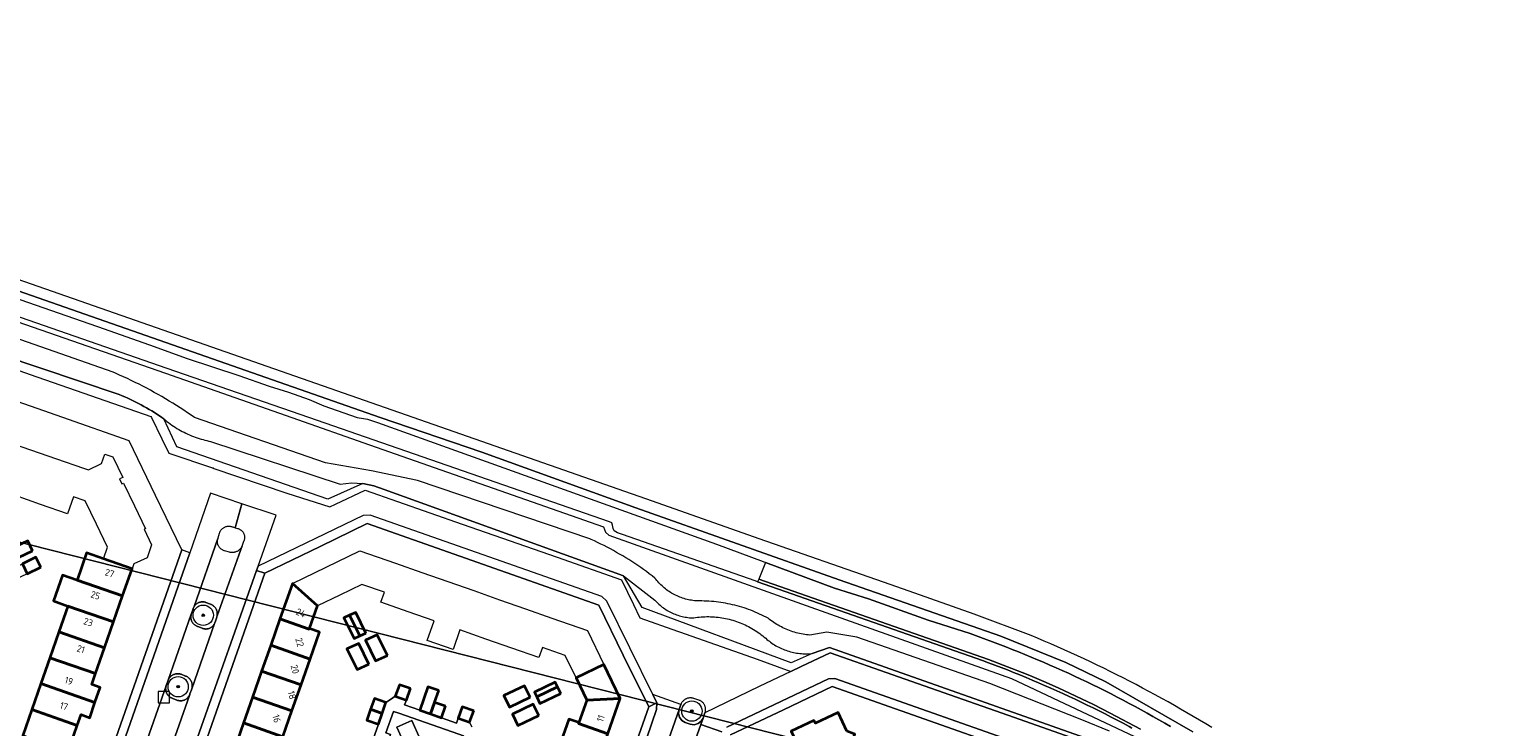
# Model space of a CAD drawing. Extents: x 154222 to 160093, y 456746 to 462495.
# Tile 174 of 254: x 158197 to 158488, y 461439 to 461576. Entities that reach past the tile are written whole.
import ezdxf
from ezdxf.enums import TextEntityAlignment as Align

# ---------------------------------------------------------------- set-up
doc = ezdxf.new("R2010")
doc.units = 0
doc.header["$LTSCALE"] = 0.75
doc.layers.get('0').update_dxf_attribs({"linetype": 'CONTINUOUS'})
doc.layers.get('DEFPOINTS').update_dxf_attribs({"linetype": 'CONTINUOUS'})
for name, color, linetype, lineweight in [('B-XX-GR-BEPLANTING_CULTUUR_BODEMBEDEKKER-GV', 252, 'CONTINUOUS', 18), ('B-XX-GR-BEPLANTING_CULTUUR_BOSPLANTSOEN-GV', 252, 'CONTINUOUS', 18), ('B-XX-GR-BEPLANTING_CULTUUR_HEESTERS-GV', 252, 'CONTINUOUS', 18), ('B-XX-GR-BEPLANTING_CULTUUR_VASTE PLANTENVAK-GV', 252, 'CONTINUOUS', 18), ('B-XX-GR-BOOM-S', 252, 'CONTINUOUS', 25), ('B-XX-OG-BEBOUWING-GV', 6, 'CONTINUOUS', 35), ('B-XX-OG-BEBOUWING-T18', 1, 'CONTINUOUS', 18), ('B-XX-OG-TERREIN_CULTUURSCHEIDING-GV', 252, 'CONTINUOUS', 18), ('B-XX-OG-TERREIN_ERF-GV', 252, 'CONTINUOUS', 18), ('B-XX-OG-WATER_SLOOT-GV', 252, 'CONTINUOUS', 18), ('B-XX-RI-GWA_RIOOLPUT-S', 252, 'CONTINUOUS', 25), ('B-XX-VH-VERHARDING_BETONSTRAATSTEEN-GV', 252, 'CONTINUOUS', 18), ('B-XX-VH-VERHARDING_TEGEL_RUBBER-GV', 252, 'CONTINUOUS', 18)]:
    doc.layers.add(name, color=color, linetype=linetype, lineweight=lineweight)
doc.styles.add('NLCS-ISO-M-T18', font='NLCS-ISO.ttf', dxfattribs={"height": 1.8})

# ---------------------------------------------------------------- blocks, each defined once
blk = doc.blocks.new('SRI-PUT_INSPECTIEPUT_RIOOLPUT-SO')
at = {"color": 0, "linetype": 'ByBlock', "lineweight": 18}
blk.add_lwpolyline([(-1.125, -1.125), (1.125, -1.125), (1.125, 1.125), (-1.125, 1.125)], close=True, dxfattribs=at)
blk = doc.blocks.new('SGR-BOOM_01-SO')
at = {"linetype": 'ByBlock', "lineweight": 18}
h = blk.add_hatch(color=0, dxfattribs=at)
h.dxf.hatch_style = 1
edge = h.paths.add_edge_path()
edge.add_arc((0, 0), 0.25, 0, 360)
at = {"color": 0, "linetype": 'ByBlock', "lineweight": 18}
for radius in [2, 0.25]:
    blk.add_circle((0, 0), radius, dxfattribs=at)

msp = doc.modelspace()

# ---------------------------------------------------------------- linework, layer by layer
at = {"layer": 'B-XX-GR-BEPLANTING_CULTUUR_BODEMBEDEKKER-GV'}
msp.add_lwpolyline([(158327.588, 461444.794), (158327.462, 461444.802), (158327.335, 461444.801), (158327.209, 461444.793), (158327.083, 461444.777), (158326.958, 461444.753), (158326.836, 461444.721), (158326.715, 461444.681), (158326.598, 461444.634), (158326.483, 461444.58), (158326.372, 461444.518), (158326.266, 461444.45), (158326.163, 461444.375), (158326.066, 461444.293), (158325.974, 461444.206), (158325.888, 461444.113), (158325.808, 461444.015), (158325.734, 461443.912), (158325.667, 461443.805), (158325.606, 461443.693), (158325.553, 461443.578), (158325.514, 461443.478), (158325.16, 461442.51), (158325.06, 461441.732), (158325.258, 461440.973), (158325.726, 461440.356), (158326.387, 461439.952), (158327.326, 461439.622), (158328.128, 461439.525), (158328.906, 461439.741), (158329.502, 461440.195), (158329.9, 461440.83), (158330.27, 461441.849), (158330.309, 461441.967), (158330.341, 461442.087), (158330.365, 461442.209), (158330.381, 461442.333), (158330.389, 461442.457), (158330.389, 461442.582), (158330.382, 461442.706), (158330.366, 461442.829), (158330.342, 461442.951), (158330.31, 461443.072), (158330.271, 461443.19), (158330.225, 461443.305), (158330.17, 461443.418), (158330.109, 461443.526), (158330.041, 461443.63), (158329.967, 461443.73), (158329.886, 461443.825), (158329.799, 461443.914), (158329.707, 461443.998), (158329.61, 461444.075), (158329.508, 461444.146), (158329.401, 461444.21), (158329.291, 461444.268), (158329.177, 461444.318), (158329.06, 461444.361), (158329.044, 461444.366), (158328.082, 461444.684), (158327.961, 461444.723), (158327.839, 461444.755), (158327.714, 461444.778)], close=True, dxfattribs=at)
at = {"layer": 'B-XX-GR-BEPLANTING_CULTUUR_BOSPLANTSOEN-GV'}
for points in [[(158409.87, 461438.22), (158404.43, 461440.51), (158386.33, 461447.66), (158360.14, 461456.77), (158354.24, 461457.76), (158350.927, 461457.164), (158350.594, 461457.195), (158350.249, 461457.236), (158349.906, 461457.284), (158349.564, 461457.34), (158349.223, 461457.404), (158348.884, 461457.475), (158348.547, 461457.555), (158348.212, 461457.642), (158347.878, 461457.738), (158347.547, 461457.84), (158347.218, 461457.951), (158346.893, 461458.069), (158346.569, 461458.194), (158346.249, 461458.327), (158345.932, 461458.467), (158345.619, 461458.614), (158345.308, 461458.769), (158345.002, 461458.931), (158344.699, 461459.1), (158344.4, 461459.275), (158344.106, 461459.458), (158343.815, 461459.647), (158343.53, 461459.843), (158343.248, 461460.046), (158342.972, 461460.255), (158342.7, 461460.47), (158342.286, 461460.693), (158341.868, 461460.909), (158341.447, 461461.117), (158341.022, 461461.318), (158340.594, 461461.512), (158340.163, 461461.699), (158339.728, 461461.879), (158339.291, 461462.051), (158338.85, 461462.215), (158338.407, 461462.372), (158337.962, 461462.522), (158337.513, 461462.663), (158337.063, 461462.798), (158336.61, 461462.924), (158336.155, 461463.043), (158335.698, 461463.154), (158335.24, 461463.257), (158334.78, 461463.353), (158334.318, 461463.44), (158333.854, 461463.52), (158333.39, 461463.592), (158332.924, 461463.656), (158332.457, 461463.712), (158331.99, 461463.76), (158331.521, 461463.8), (158331.052, 461463.832), (158330.583, 461463.856), (158330.113, 461463.872), (158329.643, 461463.88), (158329.18, 461463.88), (158329.085, 461463.882), (158328.788, 461463.893), (158328.491, 461463.912), (158328.195, 461463.939), (158327.9, 461463.974), (158327.605, 461464.017), (158327.312, 461464.068), (158327.021, 461464.126), (158326.731, 461464.193), (158326.443, 461464.267), (158326.157, 461464.349), (158325.874, 461464.439), (158325.592, 461464.536), (158325.314, 461464.641), (158325.039, 461464.753), (158324.766, 461464.873), (158324.497, 461465), (158324.232, 461465.134), (158323.97, 461465.275), (158323.712, 461465.423), (158323.458, 461465.578), (158323.209, 461465.74), (158322.964, 461465.909), (158322.723, 461466.084), (158322.488, 461466.265), (158322.257, 461466.453), (158322.031, 461466.646), (158321.811, 461466.846), (158321.596, 461467.052), (158321.387, 461467.263), (158321.183, 461467.48), (158320.986, 461467.702), (158320.794, 461467.93), (158320.609, 461468.163), (158320.43, 461468.4), (158319.876, 461468.828), (158319.317, 461469.251), (158318.754, 461469.666), (158318.185, 461470.075), (158317.613, 461470.478), (158317.035, 461470.874), (158316.453, 461471.264), (158315.867, 461471.646), (158315.276, 461472.023), (158314.681, 461472.392), (158314.082, 461472.754), (158313.479, 461473.11), (158312.871, 461473.459), (158312.26, 461473.8), (158311.645, 461474.135), (158311.026, 461474.463), (158310.404, 461474.784), (158309.777, 461475.097), (158309.148, 461475.403), (158308.515, 461475.702), (158307.878, 461475.994), (158307.62, 461476.11), (158273.711, 461487.616), (158264.661, 461489.477), (158255.563, 461491.083), (158229.836, 461500), (158229.139, 461500.482), (158228.434, 461500.959), (158227.724, 461501.43), (158227.011, 461501.894), (158226.293, 461502.351), (158225.57, 461502.801), (158224.844, 461503.245), (158224.113, 461503.682), (158223.378, 461504.111), (158222.64, 461504.534), (158221.897, 461504.951), (158221.15, 461505.359), (158220.4, 461505.761), (158219.646, 461506.156), (158218.888, 461506.544), (158218.127, 461506.925), (158217.362, 461507.298), (158216.593, 461507.665), (158215.821, 461508.024), (158215.046, 461508.375), (158214.268, 461508.72), (158213.806, 461508.92), (158182.665, 461519.855)], [(158176.641, 461517.393), (158214.797, 461504.621), (158215.01, 461504.534), (158215.562, 461504.305), (158216.111, 461504.067), (158216.656, 461503.823), (158217.198, 461503.571), (158217.736, 461503.312), (158218.271, 461503.046), (158218.803, 461502.773), (158219.331, 461502.492), (158219.855, 461502.205), (158220.375, 461501.91), (158220.891, 461501.609), (158221.403, 461501.301), (158221.911, 461500.986), (158222.414, 461500.664), (158222.913, 461500.335), (158223.408, 461500), (158223.584, 461499.875), (158223.762, 461499.753), (158224.069, 461499.496), (158224.381, 461499.245), (158224.698, 461499), (158225.019, 461498.761), (158225.345, 461498.529), (158225.676, 461498.304), (158226.012, 461498.085), (158226.351, 461497.873), (158226.695, 461497.668), (158227.043, 461497.47), (158227.395, 461497.278), (158227.75, 461497.094), (158228.109, 461496.917), (158228.472, 461496.747), (158228.838, 461496.585), (158229.207, 461496.429), (158229.579, 461496.282), (158229.954, 461496.141), (158230.332, 461496.008), (158230.712, 461495.883), (158231.095, 461495.765), (158231.48, 461495.655), (158231.867, 461495.553), (158232.256, 461495.458), (158232.647, 461495.372), (158232.95, 461495.31), (158258.45, 461486.88), (158260.679, 461487.114), (158262.917, 461487.005), (158265.079, 461486.567), (158267.15, 461485.81), (158314.24, 461468.86), (158320.38, 461464.06), (158320.576, 461463.846), (158320.779, 461463.638), (158320.987, 461463.435), (158321.2, 461463.239), (158321.419, 461463.048), (158321.643, 461462.863), (158321.872, 461462.685), (158322.106, 461462.512), (158322.345, 461462.347), (158322.588, 461462.188), (158322.835, 461462.036), (158323.086, 461461.89), (158323.342, 461461.752), (158323.601, 461461.62), (158323.863, 461461.496), (158324.129, 461461.38), (158324.398, 461461.27), (158324.67, 461461.168), (158324.944, 461461.073), (158325.222, 461460.987), (158325.501, 461460.907), (158325.782, 461460.836), (158326.066, 461460.772), (158326.351, 461460.716), (158326.637, 461460.668), (158326.925, 461460.628), (158327.213, 461460.596), (158327.503, 461460.572), (158327.793, 461460.556), (158327.95, 461460.55), (158328.05, 461460.567), (158328.417, 461460.624), (158328.785, 461460.672), (158329.154, 461460.713), (158329.524, 461460.746), (158329.895, 461460.771), (158330.266, 461460.788), (158330.637, 461460.797), (158331.008, 461460.798), (158331.379, 461460.791), (158331.75, 461460.776), (158332.121, 461460.753), (158332.491, 461460.722), (158332.86, 461460.683), (158333.229, 461460.636), (158333.596, 461460.581), (158333.962, 461460.518), (158334.326, 461460.448), (158334.689, 461460.369), (158335.05, 461460.283), (158335.409, 461460.189), (158335.767, 461460.087), (158336.121, 461459.978), (158336.474, 461459.861), (158336.824, 461459.736), (158337.171, 461459.604), (158337.515, 461459.465), (158337.856, 461459.318), (158338.193, 461459.163), (158338.528, 461459.002), (158338.859, 461458.833), (158339.186, 461458.658), (158339.509, 461458.475), (158339.828, 461458.285), (158340.143, 461458.089), (158340.454, 461457.885), (158340.76, 461457.676), (158341.062, 461457.459), (158341.359, 461457.236), (158341.651, 461457.007), (158341.938, 461456.772), (158342.22, 461456.53), (158342.455, 461456.326), (158342.694, 461456.129), (158342.939, 461455.937), (158343.189, 461455.752), (158343.443, 461455.574), (158343.702, 461455.402), (158343.965, 461455.236), (158344.233, 461455.078), (158344.504, 461454.927), (158344.779, 461454.782), (158345.058, 461454.645), (158345.34, 461454.515), (158345.626, 461454.392), (158345.914, 461454.277), (158346.206, 461454.169), (158346.5, 461454.069), (158346.797, 461453.976), (158347.095, 461453.891), (158347.396, 461453.813), (158347.699, 461453.744), (158348.004, 461453.682), (158348.31, 461453.628), (158348.617, 461453.582), (158348.926, 461453.544), (158349.235, 461453.514), (158349.545, 461453.492), (158349.855, 461453.477), (158350.166, 461453.471), (158350.477, 461453.473), (158350.787, 461453.483), (158351.098, 461453.501), (158351.34, 461453.52), (158354.8, 461454.72), (158409.56, 461435.34)]]:
    msp.add_lwpolyline(points, dxfattribs=at)
at = {"layer": 'B-XX-GR-BEPLANTING_CULTUUR_HEESTERS-GV'}
for points in [[(158172.93, 461517.11), (158197.49, 461508.5), (158221.24, 461500.22), (158221.348, 461500), (158223.4, 461495.8), (158224.747, 461493.006), (158233.543, 461490.036), (158233.42, 461490.06), (158247.96, 461485.11), (158256.457, 461482.395), (158257.58, 461482.94), (158263.39, 461485.71), (158282.5, 461479.03), (158301.15, 461472.51), (158313.83, 461468.07), (158316.186, 461463.204), (158317.459, 461460.574), (158324.883, 461457.944), (158325.26, 461457.81), (158339.44, 461452.81), (158339.818, 461452.681), (158347.196, 461450.012), (158349.212, 461450.978), (158354.89, 461453.7), (158368.36, 461448.95), (158391.18, 461440.96), (158409.94, 461434.34)], [(158409.56, 461435.34), (158354.8, 461454.72), (158351.34, 461453.52), (158347.222, 461451.715), (158317.878, 461462.577), (158314.24, 461468.86), (158267.15, 461485.81), (158265.079, 461486.567), (158262.917, 461487.005), (158256.017, 461483.96), (158226.301, 461494.217), (158223.762, 461499.753), (158223.584, 461499.875), (158223.408, 461500), (158222.913, 461500.335), (158222.414, 461500.664), (158221.911, 461500.986), (158221.403, 461501.301), (158220.891, 461501.609), (158220.375, 461501.91), (158219.855, 461502.205), (158219.331, 461502.492), (158218.803, 461502.773), (158218.271, 461503.046), (158217.736, 461503.312), (158217.198, 461503.571), (158216.656, 461503.823), (158216.111, 461504.067), (158215.562, 461504.305), (158215.01, 461504.534), (158214.797, 461504.621), (158176.641, 461517.393)]]:
    msp.add_lwpolyline(points, dxfattribs=at)
at = {"layer": 'B-XX-GR-BEPLANTING_CULTUUR_VASTE PLANTENVAK-GV'}
for points in [[(158231.463, 461463.714), (158231.34, 461463.717), (158231.217, 461463.712), (158231.095, 461463.699), (158230.974, 461463.678), (158230.854, 461463.65), (158230.737, 461463.613), (158230.622, 461463.569), (158230.51, 461463.518), (158230.402, 461463.46), (158230.298, 461463.394), (158230.198, 461463.322), (158230.104, 461463.244), (158230.014, 461463.16), (158229.93, 461463.07), (158229.853, 461462.975), (158229.781, 461462.875), (158229.716, 461462.77), (158229.659, 461462.662), (158229.608, 461462.55), (158229.565, 461462.435), (158229.53, 461462.32), (158229.22, 461461.4), (158229.179, 461461.283), (158229.176, 461461.273), (158229.145, 461461.163), (158229.119, 461461.041), (158229.101, 461460.918), (158229.091, 461460.794), (158229.088, 461460.669), (158229.094, 461460.545), (158229.108, 461460.421), (158229.13, 461460.298), (158229.159, 461460.177), (158229.196, 461460.059), (158229.241, 461459.942), (158229.293, 461459.829), (158229.353, 461459.72), (158229.419, 461459.615), (158229.492, 461459.514), (158229.571, 461459.417), (158229.656, 461459.327), (158229.747, 461459.242), (158229.843, 461459.162), (158229.944, 461459.089), (158230.05, 461459.023), (158230.159, 461458.964), (158230.272, 461458.912), (158230.388, 461458.867), (158230.44, 461458.85), (158231.3, 461458.53), (158231.411, 461458.483), (158231.525, 461458.443), (158231.642, 461458.411), (158231.76, 461458.386), (158231.88, 461458.37), (158232, 461458.361), (158232.121, 461458.36), (158232.242, 461458.368), (158232.361, 461458.383), (158232.48, 461458.406), (158232.597, 461458.437), (158232.711, 461458.476), (158232.823, 461458.522), (158232.931, 461458.576), (158233.036, 461458.636), (158233.136, 461458.703), (158233.232, 461458.777), (158233.322, 461458.857), (158233.407, 461458.943), (158233.487, 461459.034), (158233.56, 461459.13), (158233.626, 461459.231), (158233.686, 461459.336), (158233.734, 461459.435), (158233.738, 461459.445), (158233.784, 461459.557), (158233.821, 461459.672), (158233.84, 461459.74), (158234.19, 461460.68), (158234.227, 461460.802), (158234.256, 461460.927), (158234.277, 461461.053), (158234.29, 461461.18), (158234.295, 461461.308), (158234.293, 461461.435), (158234.282, 461461.563), (158234.263, 461461.689), (158234.237, 461461.814), (158234.202, 461461.937), (158234.16, 461462.058), (158234.111, 461462.176), (158234.054, 461462.291), (158233.991, 461462.401), (158233.92, 461462.508), (158233.843, 461462.61), (158233.76, 461462.707), (158233.67, 461462.798), (158233.576, 461462.884), (158233.476, 461462.964), (158233.371, 461463.037), (158233.262, 461463.103), (158233.149, 461463.163), (158233.032, 461463.216), (158232.97, 461463.24), (158232.06, 461463.58), (158231.945, 461463.622), (158231.827, 461463.657), (158231.707, 461463.684), (158231.585, 461463.703)], [(158226.667, 461449.55), (158226.541, 461449.558), (158226.415, 461449.558), (158226.288, 461449.55), (158226.163, 461449.534), (158226.038, 461449.51), (158225.916, 461449.478), (158225.796, 461449.439), (158225.678, 461449.392), (158225.564, 461449.338), (158225.453, 461449.276), (158225.347, 461449.208), (158225.245, 461449.133), (158225.148, 461449.052), (158225.056, 461448.965), (158224.97, 461448.872), (158224.89, 461448.774), (158224.816, 461448.672), (158224.749, 461448.564), (158224.689, 461448.453), (158224.636, 461448.338), (158224.617, 461448.292), (158224.59, 461448.22), (158224.57, 461448.16), (158224.49, 461447.88), (158224.23, 461447.24), (158224.219, 461447.207), (158224.194, 461447.118), (158224.166, 461446.994), (158224.146, 461446.868), (158224.133, 461446.742), (158224.129, 461446.615), (158224.133, 461446.487), (158224.144, 461446.361), (158224.164, 461446.235), (158224.191, 461446.111), (158224.226, 461445.988), (158224.269, 461445.869), (158224.319, 461445.752), (158224.377, 461445.638), (158224.441, 461445.529), (158224.512, 461445.423), (158224.59, 461445.323), (158224.674, 461445.227), (158224.764, 461445.137), (158224.859, 461445.052), (158224.959, 461444.974), (158225.065, 461444.903), (158225.174, 461444.838), (158225.287, 461444.78), (158225.404, 461444.729), (158225.51, 461444.69), (158226.35, 461444.36), (158226.467, 461444.319), (158226.587, 461444.285), (158226.709, 461444.258), (158226.832, 461444.24), (158226.956, 461444.23), (158227.08, 461444.227), (158227.204, 461444.233), (158227.328, 461444.247), (158227.451, 461444.268), (158227.571, 461444.298), (158227.69, 461444.335), (158227.806, 461444.379), (158227.919, 461444.431), (158228.029, 461444.49), (158228.134, 461444.557), (158228.235, 461444.629), (158228.331, 461444.708), (158228.422, 461444.793), (158228.507, 461444.884), (158228.587, 461444.98), (158228.659, 461445.081), (158228.725, 461445.186), (158228.785, 461445.296), (158228.837, 461445.409), (158228.855, 461445.453), (158228.882, 461445.525), (158228.9, 461445.58), (158229.21, 461446.42), (158229.28, 461446.59), (158229.314, 461446.713), (158229.34, 461446.838), (158229.359, 461446.964), (158229.369, 461447.091), (158229.372, 461447.219), (158229.366, 461447.347), (158229.353, 461447.473), (158229.332, 461447.599), (158229.302, 461447.724), (158229.265, 461447.846), (158229.221, 461447.965), (158229.169, 461448.082), (158229.11, 461448.195), (158229.044, 461448.304), (158228.971, 461448.409), (158228.891, 461448.509), (158228.806, 461448.604), (158228.715, 461448.694), (158228.619, 461448.777), (158228.517, 461448.854), (158228.411, 461448.925), (158228.3, 461448.989), (158228.186, 461449.046), (158228.068, 461449.096), (158228.03, 461449.11), (158227.16, 461449.44), (158227.04, 461449.479), (158226.917, 461449.511), (158226.793, 461449.535)]]:
    msp.add_lwpolyline(points, close=True, dxfattribs=at)
at = {"layer": 'B-XX-OG-BEBOUWING-GV'}
for points in [[(158197.955, 461473.785), (158197.007, 461475.748), (158194.35, 461474.466), (158195.298, 461472.503)], [(158211.89, 461472.17), (158208.56, 461473.34), (158206.696, 461468.013), (158215.667, 461464.874), (158217.53, 461470.197)], [(158199.542, 461470.516), (158198.594, 461472.481), (158195.929, 461471.195), (158196.877, 461469.23)], [(158206.68, 461467.966), (158203.855, 461468.975), (158202.077, 461463.893), (158204.905, 461462.892), (158213.884, 461459.778), (158215.667, 461464.874), (158206.696, 461468.013)], [(158253.99, 461462.93), (158249.06, 461467.32), (158246.62, 461460.344), (158252.387, 461458.327), (158252.43, 461458.45)], [(158213.884, 461459.778), (158204.905, 461462.892), (158203.13, 461457.818), (158212.1, 461454.679)], [(158263.539, 461457.547), (158261.535, 461461.602), (158260.33, 461461.065), (158262.317, 461456.991)], [(158252.387, 461458.327), (158246.62, 461460.344), (158244.804, 461455.153), (158252.551, 461452.443), (158254.41, 461457.76), (158252.43, 461458.45)], [(158262.317, 461456.991), (158260.33, 461461.065), (158259.218, 461460.569), (158261.206, 461456.485)], [(158212.1, 461454.679), (158203.13, 461457.818), (158201.346, 461452.72), (158210.316, 461449.582)], [(158264.131, 461451.456), (158262.127, 461455.511), (158259.81, 461454.478), (158261.799, 461450.394)], [(158267.787, 461453.151), (158265.783, 461457.205), (158263.466, 461456.173), (158265.454, 461452.089)], [(158210.316, 461449.582), (158201.346, 461452.72), (158199.56, 461447.616), (158210.222, 461443.886), (158211.26, 461446.86), (158209.57, 461447.45)], [(158252.551, 461452.443), (158244.804, 461455.153), (158243.021, 461450.055), (158250.768, 461447.346)], [(158250.768, 461447.346), (158243.021, 461450.055), (158241.238, 461444.958), (158248.985, 461442.249)], [(158313.6, 461444.66), (158310.38, 461451.365), (158304.905, 461448.729), (158307.03, 461444.37)], [(158210.222, 461443.886), (158199.56, 461447.616), (158197.775, 461442.512), (158206.737, 461439.376), (158207.48, 461441.5), (158209.18, 461440.9)], [(158272.29, 461446.636), (158270.12, 461447.396), (158269.326, 461445.132), (158271.497, 461444.371)], [(158277.881, 461446.263), (158275.758, 461447.007), (158274.932, 461444.65), (158274.138, 461442.385), (158276.262, 461441.641), (158277.055, 461443.906)], [(158295.868, 461444.937), (158294.742, 461447.161), (158290.714, 461445.243), (158291.769, 461442.983)], [(158301.222, 461446.956), (158300.756, 461447.876), (158296.728, 461445.957), (158297.173, 461445.006)], [(158301.883, 461445.651), (158301.222, 461446.956), (158297.173, 461445.006), (158297.784, 461443.698)], [(158248.985, 461442.249), (158241.238, 461444.958), (158239.455, 461439.861), (158247.203, 461437.152)], [(158267.483, 461443.884), (158265.218, 461444.676), (158264.475, 461442.552), (158266.74, 461441.76)], [(158279.178, 461443.162), (158277.055, 461443.906), (158276.262, 461441.641), (158278.384, 461440.897)], [(158311.164, 461437.723), (158313.6, 461444.66), (158307.03, 461444.37), (158305.47, 461439.93), (158305.406, 461439.749)], [(158206.737, 461439.376), (158197.775, 461442.512), (158195.991, 461437.414), (158204.954, 461434.278)], [(158266.74, 461441.76), (158264.475, 461442.552), (158263.733, 461440.429), (158265.998, 461439.637)], [(158284.746, 461442.27), (158282.481, 461443.063), (158281.688, 461440.799), (158283.953, 461440.006)], [(158297.551, 461441.318), (158296.424, 461443.542), (158292.396, 461441.623), (158293.452, 461439.364)], [(158358.21, 461438.23), (158356.49, 461441.95), (158352, 461439.8), (158351.72, 461440.38), (158347.2, 461438.22), (158350.777, 461430.74), (158355.22, 461432.91), (158357.54, 461432.09), (158357.787, 461432.003), (158359.789, 461437.665), (158359.58, 461437.74)], [(158247.203, 461437.152), (158239.455, 461439.861), (158237.673, 461434.765), (158245.421, 461432.055)], [(158305.47, 461439.93), (158303.49, 461440.62), (158301.605, 461435.255), (158309.342, 461432.533), (158311.164, 461437.723), (158305.406, 461439.749)]]:
    msp.add_lwpolyline(points, close=True, dxfattribs=at)
at = {"layer": 'B-XX-OG-TERREIN_CULTUURSCHEIDING-GV'}
for points in [[(158430.029, 461438.941), (158428.809, 461439.685), (158427.584, 461440.421), (158426.355, 461441.151), (158425.121, 461441.874), (158423.884, 461442.59), (158422.643, 461443.299), (158421.398, 461444.001), (158420.149, 461444.696), (158418.896, 461445.384), (158417.64, 461446.065), (158416.379, 461446.739), (158415.115, 461447.406), (158413.847, 461448.066), (158412.575, 461448.718), (158411.3, 461449.364), (158410.021, 461450.003), (158408.739, 461450.634), (158407.453, 461451.258), (158406.163, 461451.875), (158404.871, 461452.484), (158403.574, 461453.087), (158402.275, 461453.682), (158400.972, 461454.27), (158399.666, 461454.85), (158398.356, 461455.424), (158397.044, 461455.99), (158395.728, 461456.548), (158394.449, 461457.083), (158383.25, 461461.312), (158370.483, 461465.79), (158365.374, 461467.582), (158340.963, 461476.123), (158319.925, 461483.533), (158272.808, 461500), (158054.203, 461576.4)], [(158061.71, 461571.64), (158266.351, 461500), (158286.385, 461493.18), (158316.648, 461482.247), (158356.672, 461468.071), (158388.525, 461456.933), (158401.282, 461451.753), (158409.181, 461447.951), (158426.28, 461438.149)], [(158414.285, 461438.866), (158413.72, 461439.173), (158412.557, 461439.798), (158411.389, 461440.416), (158410.218, 461441.027), (158409.043, 461441.631), (158407.865, 461442.227), (158406.683, 461442.817), (158405.497, 461443.399), (158404.308, 461443.974), (158403.115, 461444.542), (158401.92, 461445.102), (158400.72, 461445.656), (158399.517, 461446.202), (158398.312, 461446.741), (158397.102, 461447.272), (158395.89, 461447.796), (158394.674, 461448.313), (158393.456, 461448.822), (158392.234, 461449.324), (158391.009, 461449.819), (158389.782, 461450.306), (158388.551, 461450.786), (158387.317, 461451.258), (158386.081, 461451.723), (158384.87, 461452.17), (158340.631, 461467.67), (158340.159, 461467.836), (158314.014, 461476.996), (158313.075, 461477.284), (158312.38, 461477.678), (158312.206, 461478.178), (158312.084, 461478.784), (158311.91, 461479.254), (158311.461, 461479.459), (158252.288, 461500), (158224.403, 461509.68), (158151.52, 461534.98)], [(158174.941, 461525.791), (158224.075, 461508.735), (158248.986, 461500), (158264.255, 461494.646), (158310.268, 461478.512), (158310.674, 461477.416), (158311.346, 461476.847), (158354.988, 461461.317), (158390.623, 461448.636), (158415.939, 461436.692)]]:
    msp.add_lwpolyline(points, dxfattribs=at)
for points in [[(158269.99, 461441.773), (158268.941, 461442.141), (158267.46, 461437.907), (158268.403, 461437.577), (158263.748, 461424.268), (158275.637, 461420.117), (158280.315, 461433.416), (158281.258, 461433.084), (158282.742, 461437.303), (158281.815, 461437.628)], [(158269.657, 461439.044), (158272.58, 461440.34), (158275.836, 461433.019), (158272.935, 461431.772)]]:
    msp.add_lwpolyline(points, close=True, dxfattribs=at)
at = {"layer": 'B-XX-OG-TERREIN_ERF-GV'}
for points in [[(158179.64, 461380.33), (158197.59, 461389.36), (158201.85, 461401.29), (158227.28, 461473.94), (158222.142, 461484.628), (158216.95, 461495.43), (158203.879, 461500), (158173.3, 461510.69)], [(158192.445, 461495.439), (158197.543, 461493.659), (158202.643, 461491.878), (158207.978, 461490.016), (158208.94, 461489.68), (158211.512, 461490.927), (158212.136, 461492.792), (158213.725, 461492.26), (158215.677, 461488.216), (158215.037, 461487.908), (158215.488, 461486.974), (158215.8, 461487.11), (158217.97, 461482.614), (158220.14, 461478.12), (158219.91, 461478.01), (158221.37, 461474.92), (158220.48, 461472.41), (158217.87, 461471.17), (158217.53, 461470.197), (158215.667, 461464.874), (158213.884, 461459.778), (158212.1, 461454.679), (158210.316, 461449.582), (158209.57, 461447.45), (158211.26, 461446.86), (158210.222, 461443.886), (158209.18, 461440.9), (158207.48, 461441.5), (158206.737, 461439.376), (158204.954, 461434.278)], [(158195.991, 461437.414), (158197.775, 461442.512), (158199.56, 461447.616), (158201.346, 461452.72), (158203.13, 461457.818), (158204.905, 461462.892), (158202.077, 461463.893), (158203.855, 461468.975), (158206.68, 461467.966), (158206.696, 461468.013), (158208.56, 461473.34), (158211.89, 461472.17), (158212.7, 461474.48), (158210.514, 461479.016), (158208.32, 461483.57), (158206.01, 461484.38), (158204.84, 461481.04), (158199.507, 461482.904), (158194.408, 461484.685)], [(158307.55, 461409.98), (158319.19, 461443.05), (158314.199, 461453.214), (158309.36, 461463.07), (158263.81, 461479.11), (158254.551, 461474.635), (158243.627, 461469.355), (158221.405, 461405.824)], [(158237.673, 461434.765), (158239.455, 461439.861), (158241.238, 461444.958), (158243.021, 461450.055), (158244.804, 461455.153), (158246.62, 461460.344), (158249.06, 461467.32), (158255.71, 461470.54), (158262.36, 461473.76), (158269.38, 461471.301), (158274.571, 461469.483), (158279.668, 461467.698), (158284.764, 461465.914), (158289.86, 461464.129), (158294.956, 461462.344), (158300.147, 461460.526), (158307.16, 461458.07), (158310.38, 461451.365), (158313.6, 461444.66), (158311.164, 461437.723)], [(158301.605, 461435.255), (158303.49, 461440.62), (158305.47, 461439.93), (158307.03, 461444.37), (158304.905, 461448.729), (158302.75, 461453.15), (158298.3, 461454.71), (158297.6, 461452.721), (158292.243, 461454.598), (158287.147, 461456.384), (158282.052, 461458.17), (158280.699, 461454.309), (158275.603, 461456.095), (158276.956, 461459.956), (158271.859, 461461.742), (158266.5, 461463.62), (158267.2, 461465.6), (158262.75, 461467.16), (158258.386, 461465.053), (158253.99, 461462.93), (158252.43, 461458.45), (158254.41, 461457.76), (158252.551, 461452.443), (158250.768, 461447.346), (158248.985, 461442.249), (158247.203, 461437.152)], [(158264.958, 461436.663), (158265.998, 461439.637), (158263.733, 461440.429), (158264.475, 461442.552), (158265.218, 461444.676), (158267.483, 461443.884), (158268.39, 461444.498), (158269.326, 461445.132), (158270.12, 461447.396), (158272.29, 461446.636), (158271.497, 461444.371), (158271.166, 461443.427), (158274.138, 461442.385), (158274.932, 461444.65), (158275.758, 461447.007), (158277.881, 461446.263), (158277.055, 461443.906), (158279.178, 461443.162), (158278.384, 461440.897), (158281.357, 461439.855), (158281.688, 461440.799), (158282.481, 461443.063), (158284.746, 461442.27), (158283.953, 461440.006), (158284.367, 461439.097)], [(158408.5, 461428.28), (158355.29, 461447.03), (158345.697, 461442.461), (158335.3, 461437.51)], [(158347.2, 461438.22), (158351.72, 461440.38), (158352, 461439.8), (158356.49, 461441.95), (158358.21, 461438.23)]]:
    msp.add_lwpolyline(points, dxfattribs=at)
for points in [[(158195.298, 461472.503), (158192.642, 461471.221), (158191.694, 461473.184), (158194.35, 461474.466), (158197.007, 461475.748), (158197.955, 461473.785)], [(158196.877, 461469.23), (158194.229, 461467.952), (158193.281, 461469.917), (158195.929, 461471.195), (158198.594, 461472.481), (158199.542, 461470.516)], [(158260.33, 461461.065), (158261.535, 461461.602), (158263.539, 461457.547), (158262.317, 461456.991), (158261.206, 461456.485), (158259.218, 461460.569)], [(158262.127, 461455.511), (158264.131, 461451.456), (158261.799, 461450.394), (158259.81, 461454.478)], [(158263.466, 461456.173), (158265.783, 461457.205), (158267.787, 461453.151), (158265.454, 461452.089)], [(158295.868, 461444.937), (158291.769, 461442.983), (158290.714, 461445.243), (158294.742, 461447.161)], [(158296.728, 461445.957), (158300.756, 461447.876), (158301.222, 461446.956), (158301.883, 461445.651), (158297.784, 461443.698), (158297.173, 461445.006)], [(158292.396, 461441.623), (158296.424, 461443.542), (158297.551, 461441.318), (158293.452, 461439.364)]]:
    msp.add_lwpolyline(points, close=True, dxfattribs=at)
at = {"layer": 'B-XX-OG-WATER_SLOOT-GV'}
for points in [[(158426.28, 461438.149), (158409.181, 461447.951), (158401.282, 461451.753), (158388.525, 461456.933), (158356.672, 461468.071), (158316.648, 461482.247), (158286.385, 461493.18), (158266.351, 461500), (158061.71, 461571.64)], [(158189.516, 461525.253), (158201.443, 461521.14), (158210.743, 461517.932), (158220.931, 461514.33), (158228.362, 461511.613), (158238.504, 461508.26), (158244.5, 461506.201), (158248.278, 461504.997), (158252.371, 461503.578), (158255.24, 461502.318), (158261.817, 461500), (158263.047, 461499.827), (158263.825, 461499.663), (158265.81, 461499.056), (158332.515, 461475.071), (158341.695, 461471.639), (158342.163, 461471.464), (158355.73, 461466.392), (158362.471, 461464.274), (158374.225, 461460.109), (158382.452, 461457.469), (158389.51, 461454.83), (158390.753, 461454.344), (158391.993, 461453.851), (158393.23, 461453.35), (158394.464, 461452.843), (158395.695, 461452.327), (158396.922, 461451.804), (158398.147, 461451.274), (158399.368, 461450.737), (158400.587, 461450.192), (158401.801, 461449.64), (158403.013, 461449.081), (158404.221, 461448.514), (158405.426, 461447.94), (158406.627, 461447.359), (158407.825, 461446.771), (158409.019, 461446.176), (158410.21, 461445.573), (158411.397, 461444.963), (158412.58, 461444.347), (158413.76, 461443.723), (158414.936, 461443.092), (158416.108, 461442.454), (158417.276, 461441.809), (158418.44, 461441.157), (158419.601, 461440.498), (158420.757, 461439.832), (158421.909, 461439.159)], [(158421.909, 461439.159), (158420.757, 461439.832), (158419.601, 461440.498), (158418.44, 461441.157), (158417.276, 461441.809), (158416.108, 461442.454), (158414.936, 461443.092), (158413.76, 461443.723), (158412.58, 461444.347), (158411.397, 461444.963), (158410.21, 461445.573), (158409.019, 461446.176), (158407.825, 461446.771), (158406.627, 461447.359), (158405.426, 461447.94), (158404.221, 461448.514), (158403.013, 461449.081), (158401.801, 461449.64), (158400.587, 461450.192), (158399.368, 461450.737), (158398.147, 461451.274), (158396.922, 461451.804), (158395.695, 461452.327), (158394.464, 461452.843), (158393.23, 461453.35), (158391.993, 461453.851), (158390.753, 461454.344), (158389.51, 461454.83), (158382.452, 461457.469), (158374.225, 461460.109), (158362.471, 461464.274), (158355.73, 461466.392), (158342.163, 461471.464), (158340.84, 461468.187), (158346.318, 461466.265), (158364.891, 461459.802), (158386.089, 461452.339), (158393.514, 461449.49), (158394.686, 461449.025), (158396.971, 461448.044), (158399.747, 461446.785), (158406.733, 461443.504), (158409.991, 461441.817), (158415.976, 461438.662)], [(158415.976, 461438.662), (158409.991, 461441.817), (158406.733, 461443.504), (158399.747, 461446.785), (158396.971, 461448.044), (158394.686, 461449.025), (158393.514, 461449.49), (158386.089, 461452.339), (158364.891, 461459.802), (158346.318, 461466.265), (158340.84, 461468.187), (158340.631, 461467.67), (158384.87, 461452.17), (158386.081, 461451.723), (158387.317, 461451.258), (158388.551, 461450.786), (158389.782, 461450.306), (158391.009, 461449.819), (158392.234, 461449.324), (158393.456, 461448.822), (158394.674, 461448.313), (158395.89, 461447.796), (158397.102, 461447.272), (158398.312, 461446.741), (158399.517, 461446.202), (158400.72, 461445.656), (158401.92, 461445.102), (158403.115, 461444.542), (158404.308, 461443.974), (158405.497, 461443.399), (158406.683, 461442.817), (158407.865, 461442.227), (158409.043, 461441.631), (158410.218, 461441.027), (158411.389, 461440.416), (158412.557, 461439.798), (158413.72, 461439.173), (158414.285, 461438.866)]]:
    msp.add_lwpolyline(points, dxfattribs=at)
at = {"layer": 'B-XX-VH-VERHARDING_BETONSTRAATSTEEN-GV'}
for points in [[(158219.709, 461434.309), (158224.219, 461447.207), (158224.23, 461447.24), (158224.49, 461447.88), (158224.57, 461448.16), (158224.59, 461448.22), (158224.617, 461448.292), (158229.176, 461461.273), (158229.179, 461461.283), (158229.22, 461461.4), (158229.53, 461462.32), (158229.565, 461462.435), (158229.608, 461462.55), (158229.659, 461462.662), (158229.716, 461462.77), (158234.396, 461476.172), (158234.4, 461476.182), (158234.44, 461476.3), (158234.72, 461477.21), (158234.73, 461477.246), (158234.77, 461477.363), (158234.817, 461477.478), (158234.872, 461477.589), (158234.933, 461477.697), (158235.002, 461477.8), (158235.077, 461477.899), (158235.158, 461477.993), (158235.245, 461478.081), (158235.337, 461478.164), (158235.435, 461478.24), (158235.537, 461478.31), (158235.644, 461478.374), (158235.755, 461478.43), (158235.869, 461478.479), (158235.985, 461478.52), (158236.105, 461478.554), (158236.226, 461478.581), (158236.348, 461478.599), (158236.472, 461478.609), (158236.596, 461478.612), (158236.72, 461478.606), (158236.843, 461478.593), (158236.965, 461478.571), (158237.086, 461478.542), (158237.204, 461478.505), (158237.32, 461478.46), (158237.828, 461478.306), (158239.133, 461483.012), (158232.98, 461485.078), (158228.885, 461473.378), (158209.634, 461418.382)], [(158219.57, 461406.37), (158242.022, 461469.916), (158242.305, 461470.715), (158245.852, 461480.756), (158239.133, 461483.012), (158237.828, 461478.306), (158238.28, 461478.17), (158238.308, 461478.163), (158238.423, 461478.13), (158238.536, 461478.09), (158238.645, 461478.042), (158238.751, 461477.986), (158238.853, 461477.924), (158238.951, 461477.855), (158239.044, 461477.78), (158239.132, 461477.699), (158239.214, 461477.612), (158239.29, 461477.519), (158239.36, 461477.422), (158239.423, 461477.321), (158239.48, 461477.215), (158239.529, 461477.106), (158239.57, 461476.994), (158239.604, 461476.879), (158239.631, 461476.762), (158239.649, 461476.644), (158239.66, 461476.525), (158239.662, 461476.405), (158239.657, 461476.286), (158239.643, 461476.167), (158239.622, 461476.049), (158239.593, 461475.933), (158239.556, 461475.819), (158239.512, 461475.708), (158239.46, 461475.6), (158239.21, 461474.83), (158239.199, 461474.8), (158239.185, 461474.76), (158234.256, 461460.927), (158234.227, 461460.802), (158234.19, 461460.68), (158233.84, 461459.74), (158233.821, 461459.672), (158233.784, 461459.557), (158233.738, 461459.445), (158233.734, 461459.435), (158229.28, 461446.59), (158229.21, 461446.42), (158228.9, 461445.58), (158228.882, 461445.525), (158228.855, 461445.453), (158224.311, 461432.424)], [(158409.94, 461434.34), (158391.18, 461440.96), (158368.36, 461448.95), (158354.89, 461453.7), (158349.212, 461450.978), (158347.196, 461450.012), (158345.94, 461449.41), (158340.91, 461447.02), (158330.27, 461441.849), (158329.9, 461440.83), (158329.459, 461439.584), (158333.604, 461438.112)], [(158224.311, 461432.424), (158228.855, 461445.453), (158228.837, 461445.409), (158228.785, 461445.296), (158228.725, 461445.186), (158228.659, 461445.081), (158228.587, 461444.98), (158228.507, 461444.884), (158228.422, 461444.793), (158228.331, 461444.708), (158228.235, 461444.629), (158228.134, 461444.557), (158228.029, 461444.49), (158227.919, 461444.431), (158227.806, 461444.379), (158227.69, 461444.335), (158227.571, 461444.298), (158227.451, 461444.268), (158227.328, 461444.247), (158227.204, 461444.233), (158227.08, 461444.227), (158226.956, 461444.23), (158226.832, 461444.24), (158226.709, 461444.258), (158226.587, 461444.285), (158226.467, 461444.319), (158226.35, 461444.36), (158225.51, 461444.69), (158225.404, 461444.729), (158225.287, 461444.78), (158225.174, 461444.838), (158225.065, 461444.903), (158224.959, 461444.974), (158224.859, 461445.052), (158224.764, 461445.137), (158224.674, 461445.227), (158224.59, 461445.323), (158224.512, 461445.423), (158224.441, 461445.529), (158224.377, 461445.638), (158224.319, 461445.752), (158224.269, 461445.869), (158224.226, 461445.988), (158224.191, 461446.111), (158224.164, 461446.235), (158224.144, 461446.361), (158224.133, 461446.487), (158224.129, 461446.615), (158224.133, 461446.742), (158224.146, 461446.868), (158224.166, 461446.994), (158224.194, 461447.118), (158224.219, 461447.207), (158219.709, 461434.309)], [(158409.392, 461429.727), (158355.855, 461448.633), (158354.559, 461448.565), (158334.569, 461439.045)], [(158334.569, 461439.045), (158354.559, 461448.565), (158355.855, 461448.633), (158409.392, 461429.727)], [(158335.3, 461437.51), (158345.697, 461442.461), (158355.29, 461447.03), (158408.5, 461428.28)], [(158284.367, 461439.097), (158283.953, 461440.006), (158281.688, 461440.799), (158281.357, 461439.855), (158278.384, 461440.897), (158276.262, 461441.641), (158274.138, 461442.385), (158271.166, 461443.427), (158271.497, 461444.371), (158269.326, 461445.132), (158268.39, 461444.498), (158267.483, 461443.884), (158266.74, 461441.76), (158265.998, 461439.637), (158264.958, 461436.663)], [(158322.28, 461434.28), (158325.16, 461442.51), (158325.514, 461443.478), (158319.994, 461445.497), (158320.806, 461443.843), (158320.699, 461442.519), (158308.481, 461406.522)], [(158333.604, 461438.112), (158329.459, 461439.584), (158327.03, 461432.72)]]:
    msp.add_lwpolyline(points, dxfattribs=at)
for points in [[(158309.958, 461464.768), (158264.408, 461480.808), (158263.027, 461480.731), (158242.305, 461470.715), (158242.022, 461469.916), (158243.627, 461469.355), (158254.551, 461474.635), (158263.81, 461479.11), (158309.36, 461463.07), (158314.199, 461453.214), (158319.19, 461443.05), (158320.806, 461443.843), (158319.994, 461445.497), (158310.976, 461463.863)], [(158234.367, 461476.062), (158234.396, 461476.172), (158229.716, 461462.77), (158229.781, 461462.875), (158229.853, 461462.975), (158229.93, 461463.07), (158230.014, 461463.16), (158230.104, 461463.244), (158230.198, 461463.322), (158230.298, 461463.394), (158230.402, 461463.46), (158230.51, 461463.518), (158230.622, 461463.569), (158230.737, 461463.613), (158230.854, 461463.65), (158230.974, 461463.678), (158231.095, 461463.699), (158231.217, 461463.712), (158231.34, 461463.717), (158231.463, 461463.714), (158231.585, 461463.703), (158231.707, 461463.684), (158231.827, 461463.657), (158231.945, 461463.622), (158232.06, 461463.58), (158232.97, 461463.24), (158233.032, 461463.216), (158233.149, 461463.163), (158233.262, 461463.103), (158233.371, 461463.037), (158233.476, 461462.964), (158233.576, 461462.884), (158233.67, 461462.798), (158233.76, 461462.707), (158233.843, 461462.61), (158233.92, 461462.508), (158233.991, 461462.401), (158234.054, 461462.291), (158234.111, 461462.176), (158234.16, 461462.058), (158234.202, 461461.937), (158234.237, 461461.814), (158234.263, 461461.689), (158234.282, 461461.563), (158234.293, 461461.435), (158234.295, 461461.308), (158234.29, 461461.18), (158234.277, 461461.053), (158234.256, 461460.927), (158239.185, 461474.76), (158239.151, 461474.68), (158239.095, 461474.562), (158239.033, 461474.448), (158238.963, 461474.338), (158238.887, 461474.233), (158238.804, 461474.133), (158238.716, 461474.038), (158238.622, 461473.948), (158238.522, 461473.865), (158238.418, 461473.787), (158238.308, 461473.716), (158238.195, 461473.653), (158238.078, 461473.596), (158237.958, 461473.546), (158237.835, 461473.505), (158237.71, 461473.47), (158237.582, 461473.444), (158237.454, 461473.425), (158237.324, 461473.414), (158237.194, 461473.411), (158237.064, 461473.417), (158236.935, 461473.43), (158236.807, 461473.451), (158236.68, 461473.48), (158235.7, 461473.75), (158235.626, 461473.773), (158235.51, 461473.818), (158235.396, 461473.869), (158235.286, 461473.928), (158235.18, 461473.993), (158235.079, 461474.065), (158234.982, 461474.144), (158234.891, 461474.229), (158234.805, 461474.319), (158234.725, 461474.414), (158234.652, 461474.515), (158234.585, 461474.62), (158234.525, 461474.729), (158234.472, 461474.842), (158234.426, 461474.958), (158234.388, 461475.076), (158234.358, 461475.197), (158234.335, 461475.32), (158234.32, 461475.444), (158234.314, 461475.568), (158234.315, 461475.692), (158234.324, 461475.817), (158234.341, 461475.94)], [(158228.885, 461473.378), (158227.28, 461473.94), (158201.85, 461401.29), (158203.499, 461400.856), (158209.634, 461418.382)], [(158243.627, 461469.355), (158242.022, 461469.916), (158219.57, 461406.37), (158221.405, 461405.824)], [(158229.145, 461461.163), (158229.176, 461461.273), (158224.617, 461448.292), (158224.636, 461448.338), (158224.689, 461448.453), (158224.749, 461448.564), (158224.816, 461448.672), (158224.89, 461448.774), (158224.97, 461448.872), (158225.056, 461448.965), (158225.148, 461449.052), (158225.245, 461449.133), (158225.347, 461449.208), (158225.453, 461449.276), (158225.564, 461449.338), (158225.678, 461449.392), (158225.796, 461449.439), (158225.916, 461449.478), (158226.038, 461449.51), (158226.163, 461449.534), (158226.288, 461449.55), (158226.415, 461449.558), (158226.541, 461449.558), (158226.667, 461449.55), (158226.793, 461449.535), (158226.917, 461449.511), (158227.04, 461449.479), (158227.16, 461449.44), (158228.03, 461449.11), (158228.068, 461449.096), (158228.186, 461449.046), (158228.3, 461448.989), (158228.411, 461448.925), (158228.517, 461448.854), (158228.619, 461448.777), (158228.715, 461448.694), (158228.806, 461448.604), (158228.891, 461448.509), (158228.971, 461448.409), (158229.044, 461448.304), (158229.11, 461448.195), (158229.169, 461448.082), (158229.221, 461447.965), (158229.265, 461447.846), (158229.302, 461447.724), (158229.332, 461447.599), (158229.353, 461447.473), (158229.366, 461447.347), (158229.372, 461447.219), (158229.369, 461447.091), (158229.359, 461446.964), (158229.34, 461446.838), (158229.314, 461446.713), (158229.28, 461446.59), (158233.734, 461459.435), (158233.686, 461459.336), (158233.626, 461459.231), (158233.56, 461459.13), (158233.487, 461459.034), (158233.407, 461458.943), (158233.322, 461458.857), (158233.232, 461458.777), (158233.136, 461458.703), (158233.036, 461458.636), (158232.931, 461458.576), (158232.823, 461458.522), (158232.711, 461458.476), (158232.597, 461458.437), (158232.48, 461458.406), (158232.361, 461458.383), (158232.242, 461458.368), (158232.121, 461458.36), (158232, 461458.361), (158231.88, 461458.37), (158231.76, 461458.386), (158231.642, 461458.411), (158231.525, 461458.443), (158231.411, 461458.483), (158231.3, 461458.53), (158230.44, 461458.85), (158230.388, 461458.867), (158230.272, 461458.912), (158230.159, 461458.964), (158230.05, 461459.023), (158229.944, 461459.089), (158229.843, 461459.162), (158229.747, 461459.242), (158229.656, 461459.327), (158229.571, 461459.417), (158229.492, 461459.514), (158229.419, 461459.615), (158229.353, 461459.72), (158229.293, 461459.829), (158229.241, 461459.942), (158229.196, 461460.059), (158229.159, 461460.177), (158229.13, 461460.298), (158229.108, 461460.421), (158229.094, 461460.545), (158229.088, 461460.669), (158229.091, 461460.794), (158229.101, 461460.918), (158229.119, 461461.041)], [(158320.699, 461442.519), (158320.806, 461443.843), (158319.19, 461443.05), (158307.55, 461409.98), (158306.667, 461407.154), (158306.88, 461407.135), (158307.089, 461407.086), (158307.815, 461406.877), (158308.481, 461406.522)], [(158267.46, 461437.907), (158268.941, 461442.141), (158269.99, 461441.773), (158281.815, 461437.628), (158282.742, 461437.303), (158281.258, 461433.084), (158280.315, 461433.416), (158275.637, 461420.117), (158263.748, 461424.268), (158268.403, 461437.577)], [(158325.06, 461441.732), (158325.16, 461442.51), (158322.28, 461434.28), (158319.69, 461426.98), (158320.071, 461427.639), (158320.673, 461428.105), (158321.454, 461428.307), (158322.25, 461428.18), (158323.17, 461427.9), (158323.869, 461427.464), (158324.344, 461426.791), (158324.509, 461426.056), (158324.4, 461425.31), (158327.03, 461432.72), (158329.459, 461439.584), (158329.9, 461440.83), (158329.502, 461440.195), (158328.906, 461439.741), (158328.128, 461439.525), (158327.326, 461439.622), (158326.387, 461439.952), (158325.726, 461440.356), (158325.258, 461440.973)]]:
    msp.add_lwpolyline(points, close=True, dxfattribs=at)
at = {"layer": 'B-XX-VH-VERHARDING_TEGEL_RUBBER-GV'}
msp.add_lwpolyline([(158275.836, 461433.019), (158272.58, 461440.34), (158269.657, 461439.044), (158272.935, 461431.772)], close=True, dxfattribs=at)
at = {"layer": 'DEFPOINTS', "flags": 128}
msp.add_lwpolyline([(157498.69, 460511.773), (157666.489, 461268.413), (158141.33, 461489.21), (159256.935, 461205.939), (159206.487, 460696.309), (158205.708, 460856.251), (158144.02, 460363.33)], close=True, dxfattribs=at)

# ---------------------------------------------------------------- block references
at = {"layer": 'B-XX-GR-BOOM-S'}
for p in [(158231.53, 461461.07), (158226.59, 461447), (158327.69, 461442.21)]:
    msp.add_blockref('SGR-BOOM_01-SO', p, dxfattribs=at)
at = {"layer": 'B-XX-RI-GWA_RIOOLPUT-S'}
msp.add_blockref('SRI-PUT_INSPECTIEPUT_RIOOLPUT-SO', (158223.787, 461444.946), dxfattribs=at)

# ---------------------------------------------------------------- texts
at = {"layer": 'B-XX-OG-BEBOUWING-T18', "style": 'NLCS-ISO-M-T18'}
for s, rotation, p in [('27', 342.8, (158213.103, 461469.363)), ('25', 342.8, (158210.311, 461465.002)), ('24', 337.6, (158250.738, 461461.543)), ('23', 342.8, (158208.895, 461459.723)), ('21', 342.8, (158207.441, 461454.405)), ('22', 285.4, (158250.511, 461455.738)), ('20', 285.4, (158249.577, 461450.444)), ('19', 342.8, (158205.079, 461448.153)), ('17', 342.8, (158204.106, 461443.168)), ('18', 285.4, (158248.987, 461445.358)), ('16', 285.4, (158245.967, 461440.717)), ('11', 71.9, (158309.758, 461440.759))]:
    msp.add_text(s, height=1.35, rotation=rotation, dxfattribs=at).set_placement(p, align=Align.MIDDLE_CENTER)

doc.saveas('drawing.dxf')
